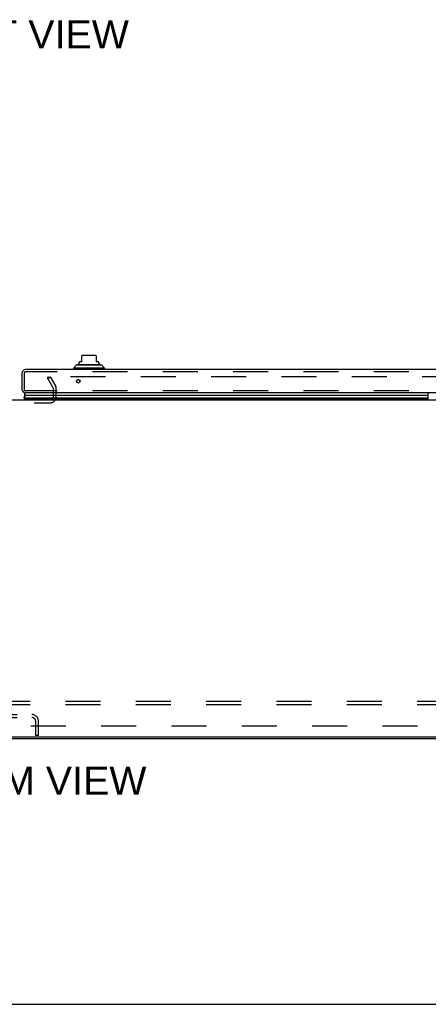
# Model space of a CAD drawing. Header units: inches. Extents: x 0 to 227, y 0 to 147.
# Tile 31 of 256: x 70 to 84, y 0 to 35. Entities that reach past the tile are written whole.
import ezdxf

# ---------------------------------------------------------------- set-up
doc = ezdxf.new("R2010")
doc.units = ezdxf.units.IN
doc.header["$LTSCALE"] = 12.466667
doc.header["$MEASUREMENT"] = 0
doc.linetypes.add('HIDDEN', pattern=[0.2, 0.1, -0.1])
doc.layers.get('0').update_dxf_attribs({"linetype": 'CONTINUOUS'})
for name, color, linetype in [('DEFAULT_2', 8, 'HIDDEN'), ('DIMENSIONS', 7, 'CONTINUOUS'), ('RIGHTHAND_DOOR_ASSEMBLY', 7, 'CONTINUOUS'), ('SUBPANEL', 7, 'CONTINUOUS')]:
    doc.layers.add(name, color=color, linetype=linetype)
doc.styles.get("Standard").update_dxf_attribs({"font": 'arial.ttf'})

msp = doc.modelspace()

# ---------------------------------------------------------------- linework, layer by layer
at = {"color": 7, "linetype": 'Continuous'}
for p, q in [((41.226, 21.413), (97.726, 21.413)), ((99.361, 9.465), (39.591, 9.465)), ((0, 0), (226.667, 0))]:
    msp.add_line(p, q, dxfattribs=at)
at = {"color": 3, "linetype": 'Continuous'}
msp.add_line((39.702, 9.413), (99.25, 9.413), dxfattribs=at)
at = {"layer": 'DEFAULT_2', "color": 8, "linetype": 'HIDDEN'}
for p, q in [((70.921, 22.173), (71.011, 22.225)), ((71.117, 21.834), (70.921, 22.173)), ((70.93, 22.16), (70.93, 22.212)), ((97.908, 22.225), (70.945, 22.225)), ((71.011, 22.225), (71.208, 21.886)), ((71.122, 21.528), (71.122, 21.818)), ((71.226, 21.528), (71.226, 21.817)), ((67.945, 21.309), (71.007, 21.309)), ((68.597, 10.267), (70.354, 10.267)), ((68.597, 10.163), (70.354, 10.163)), ((70.497, 9.517), (70.497, 10.02)), ((70.601, 9.517), (70.601, 10.02)), ((70.601, 9.517), (70.497, 9.517))]:
    msp.add_line(p, q, dxfattribs=at)
for points in [[(70.93, 22.212), (70.93, 22.214), (70.93, 22.215), (70.931, 22.217), (70.931, 22.218), (70.932, 22.219), (70.933, 22.22), (70.934, 22.222), (70.935, 22.223), (70.937, 22.223), (70.938, 22.224), (70.94, 22.225), (70.942, 22.225), (70.943, 22.225), (70.945, 22.225)], [(70.931, 22.207), (70.931, 22.208), (70.93, 22.209), (70.93, 22.211), (70.93, 22.212), (70.93, 22.212)]]:
    msp.add_lwpolyline(points, dxfattribs=at)
for centre, radius, start, end in [((71.089, 21.817), 0.033, 0, 30), ((71.089, 21.817), 0.137, 0, 30), ((71.007, 21.528), 0.219, 270, 360), ((71.007, 21.528), 0.115, 270, 360), ((70.354, 10.02), 0.246, 0, 90), ((70.354, 10.02), 0.142, 0, 90)]:
    msp.add_arc(centre, radius, start, end, dxfattribs=at)
at = {"layer": 'RIGHTHAND_DOOR_ASSEMBLY', "color": 7, "linetype": 'Continuous'}
for p, q in [((72.048, 22.753), (72.048, 22.766)), ((72.127, 22.766), (72.048, 22.766)), ((72.127, 22.766), (72.127, 22.976)), ((72.599, 22.983), (72.166, 22.983)), ((72.639, 22.976), (72.639, 22.766)), ((72.717, 22.766), (72.639, 22.766)), ((72.717, 22.753), (72.717, 22.766)), ((71.93, 22.64), (71.831, 22.542)), ((71.831, 22.542), (71.831, 22.483)), ((72.934, 22.542), (71.831, 22.542)), ((72.835, 22.64), (71.93, 22.64)), ((71.999, 22.668), (72.767, 22.668)), ((72.835, 22.64), (72.934, 22.542)), ((72.934, 22.542), (72.934, 22.483)), ((72.031, 22.128), (71.985, 22.128)), ((84.414, 21.413), (84.414, 21.658)), ((70.11, 21.425), (70.09, 21.413)), ((70.092, 21.491), (84.414, 21.491)), ((70.103, 21.443), (70.101, 21.447)), ((84.414, 21.447), (70.101, 21.447)), ((70.104, 21.44), (70.103, 21.443)), ((70.106, 21.437), (70.104, 21.44)), ((70.108, 21.434), (70.106, 21.437)), ((84.414, 21.434), (70.108, 21.434)), ((84.414, 21.425), (70.11, 21.425)), ((70.115, 21.559), (70.121, 21.566)), ((84.414, 21.566), (70.121, 21.566))]:
    msp.add_line(p, q, dxfattribs=at)
at = {"layer": 'RIGHTHAND_DOOR_ASSEMBLY', "color": 3, "linetype": 'Continuous'}
for p, q in [((70.008, 22.348), (70.008, 21.793)), ((98.685, 22.483), (70.143, 22.483)), ((98.685, 21.658), (70.143, 21.658))]:
    msp.add_line(p, q, dxfattribs=at)
at = {"layer": 'RIGHTHAND_DOOR_ASSEMBLY', "color": 8, "linetype": 'HIDDEN'}
for p, q in [((70.083, 22.348), (70.083, 21.793)), ((98.685, 22.408), (70.143, 22.408)), ((98.685, 21.733), (70.143, 21.733))]:
    msp.add_line(p, q, dxfattribs=at)
at = {"layer": 'RIGHTHAND_DOOR_ASSEMBLY', "color": 7, "linetype": 'Continuous'}
msp.add_lwpolyline([(70.092, 21.491), (70.093, 21.498), (70.093, 21.506), (70.095, 21.514), (70.097, 21.522), (70.1, 21.529), (70.103, 21.537), (70.106, 21.544), (70.111, 21.552), (70.115, 21.559)], dxfattribs=at)
at = {"layer": 'RIGHTHAND_DOOR_ASSEMBLY', "color": 3, "linetype": 'Continuous'}
msp.add_circle((72.008, 22.07), 0.0625, dxfattribs=at)
at = {"layer": 'RIGHTHAND_DOOR_ASSEMBLY', "color": 7, "linetype": 'Continuous'}
for centre, radius, start, end in [((72.018, 22.668), 0.0197, 120, 180.1146), ((71.969, 22.753), 0.0787, 300, 360), ((72.166, 22.865), 0.118, 90, 109.4747), ((72.599, 22.865), 0.118, 70.5215, 90), ((72.796, 22.753), 0.0787, 180, 240), ((72.747, 22.668), 0.0197, 359.8854, 60), ((72.018, 22.619), 0.0492, 90, 153.8851), ((72.747, 22.619), 0.0492, 26.1149, 90), ((70.148, 21.608), 0.05, 95.6665, 237.3282), ((70.148, 21.479), 0.0569, 168.7115, 214.5669), ((70.138, 21.437), 0.03, 186.412, 203.7978)]:
    msp.add_arc(centre, radius, start, end, dxfattribs=at)
at = {"layer": 'RIGHTHAND_DOOR_ASSEMBLY', "color": 3, "linetype": 'Continuous'}
for centre, start, end in [((70.143, 22.348), 90, 180), ((70.143, 21.793), 180, 270)]:
    msp.add_arc(centre, 0.135, start, end, dxfattribs=at)
at = {"layer": 'RIGHTHAND_DOOR_ASSEMBLY', "color": 8, "linetype": 'HIDDEN'}
for centre, start, end in [((70.143, 22.348), 90, 180), ((70.143, 21.793), 180, 270)]:
    msp.add_arc(centre, 0.06, start, end, dxfattribs=at)
at = {"layer": 'RIGHTHAND_DOOR_ASSEMBLY', "color": 7, "linetype": 'Continuous'}
for start_param, end_param in [(2.674506, 3.140119), (-2.881148, -2.795492)]:
    msp.add_ellipse((70.357, 21.49), major_axis=(0.265, 0), ratio=0.632157, start_param=start_param, end_param=end_param, dxfattribs=at)
at = {"layer": 'SUBPANEL', "color": 8, "linetype": 'HIDDEN'}
for p, q in [((41.632, 10.742), (97.32, 10.742)), ((41.632, 10.617), (97.32, 10.617)), ((47.882, 9.867), (91.07, 9.867))]:
    msp.add_line(p, q, dxfattribs=at)

# ---------------------------------------------------------------- texts
at = {"layer": 'DIMENSIONS', "color": 2, "linetype": 'Continuous', "char_height": 1, "attachment_point": 2, "line_spacing_factor": 0.9}
for s, insert, width in [('FRONT VIEW', (69.418, 34.864), 8.75093), ('BOTTOM VIEW', (69.458, 8.424), 9.91078)]:
    msp.add_mtext(s, dxfattribs=dict(at, insert=insert, width=width))

doc.saveas('drawing.dxf')
